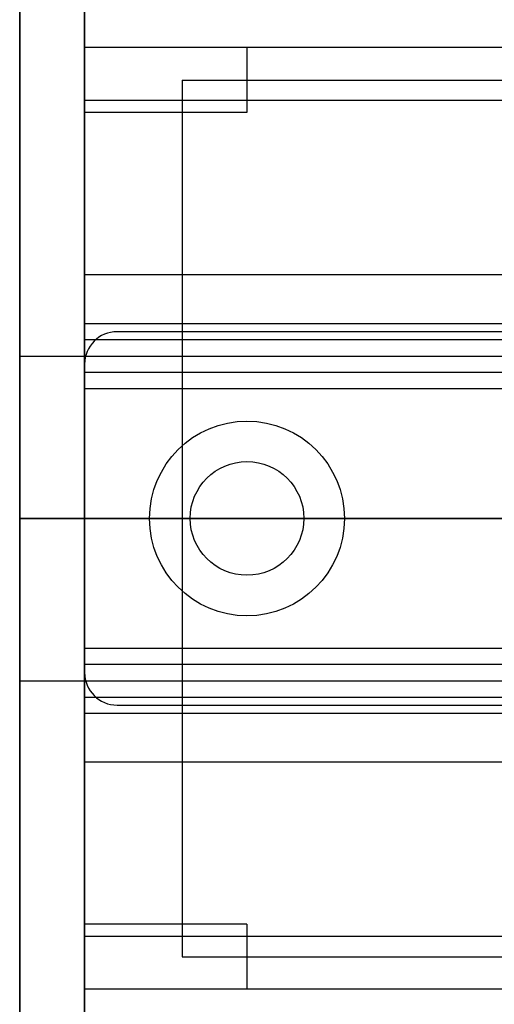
# Model space of a CAD drawing. Header units: millimetres. Extents: x 0 to 2050, y -31 to 55.
# Tile 2 of 9: x 0 to 15, y -15 to 15. Entities that reach past the tile are written whole.
import ezdxf

# ---------------------------------------------------------------- set-up
doc = ezdxf.new("R2010")
doc.units = ezdxf.units.MM
doc.header["$LTSCALE"] = 10
for name, color, linetype in [('BESCH_KONT_sich_schn_ansi_2d', 40, 'Continuous'), ('BESCH_KONT_sich_schn_grun_2d', 10, 'Continuous'), ('BESCH_KONT_sich_schn_seit_2d', 160, 'Continuous')]:
    doc.layers.add(name, color=color, linetype=linetype)

msp = doc.modelspace()

# ---------------------------------------------------------------- linework, layer by layer
at = {"layer": 'BESCH_KONT_sich_schn_ansi_2d'}
for p, q in [((2, 0, 2368), (0, 0, 2368)), ((0, 0, 2289), (0, 0, 2368)), ((2, 0, 2289), (0, 0, 2289)), ((996, 0, 9), (0, 0, 9)), ((0, 0, 9), (0, 0, 2289)), ((0, 0, 2448), (2050, 0, 2448)), ((20, 0), (0, 0)), ((0, 0), (0, 0, 9)), ((0, 0, 2368), (0, 0, 2448)), ((0, 0, 2307), (898, 0, 2307)), ((2, 0, 2368), (2, 0, 2289)), ((2, 0, 2289), (2048, 0, 2289)), ((2, 0, 2368), (2048, 0, 2368)), ((2, 0, 2289), (2, 0, 2368)), ((7, 0, 2341.5), (2, 0, 2341.5)), ((7, 0, 2339.5), (2, 0, 2339.5)), ((7, 0, 2363.5), (2, 0, 2363.5)), ((7, 0, 2337.5), (2, 0, 2337.5)), ((2, 0, 2290.005), (2.003, 0, 2290.005)), ((2, 0, 2290), (2.003, 0, 2290)), ((2, 0, 2335), (2048, 0, 2335)), ((2, 0, 2366), (2048, 0, 2366)), ((2, 0, 2367), (2048, 0, 2367)), ((2, 0, 2336), (2048, 0, 2336)), ((2, 0, 2337), (2048, 0, 2337)), ((2, 0, 2363), (2048, 0, 2363)), ((2, 0, 2338.5), (2048, 0, 2338.5)), ((2048, 0, 2339.5), (2, 0, 2339.5)), ((2048, 0, 2337.5), (2, 0, 2337.5)), ((2048, 0, 2365.5), (2, 0, 2365.5)), ((2048, 0, 2336.5), (2, 0, 2336.5)), ((2048, 0, 2338), (2, 0, 2338)), ((2.002, 0, 2290), (2.002, 0, 2290.005)), ((2.002, 0, 2365.497), (2.002, 0, 2365.495)), ((2.003, 0, 2290), (2.017, 0, 2290)), ((2.003, 0, 2290), (2.003, 0, 2290)), ((2.003, 0, 2290), (2.003, 0, 2290.005)), ((2.006, 0, 2290.005), (2.003, 0, 2290.005)), ((2.003, 0, 2290), (2.003, 0, 2290.005)), ((2.003, 0, 2290.005), (2.003, 0, 2290.005)), ((2.003, 0, 2290), (2.003, 0, 2290)), ((2.003, 0, 2290), (2.003, 0, 2290.005)), ((2.003, 0, 2290.005), (2.003, 0, 2290)), ((2.003, 0, 2290), (2.003, 0, 2290)), ((2.003, 0, 2365.493), (2.003, 0, 2365.493)), ((2.003, 0, 2365.498), (2.003, 0, 2365.498)), ((2.003, 0, 2365.492), (2.003, 0, 2365.492)), ((2.004, 0, 2290), (2.004, 0, 2290.005)), ((2.004, 0, 2365.497), (2.004, 0, 2365.495)), ((2.006, 0, 2290), (2.006, 0, 2290.005)), ((2.006, 0, 2365.495), (2.006, 0, 2365.497)), ((2.007, 0, 2290), (2.007, 0, 2290.005)), ((2.007, 0, 2290.005), (2.009, 0, 2290.005)), ((2.007, 0, 2365.5), (2.007, 0, 2365.492)), ((2.007, 0, 2365.492), (2.009, 0, 2365.492)), ((2.011, 0, 2365.5), (2.007, 0, 2365.5)), ((2.009, 0, 2290.005), (2.011, 0, 2290.005)), ((2.009, 0, 2290), (2.009, 0, 2290.005)), ((2.009, 0, 2290), (2.009, 0, 2290.005)), ((2.009, 0, 2365.498), (2.01, 0, 2365.498)), ((2.01, 0, 2365.496), (2.009, 0, 2365.496)), ((2.009, 0, 2365.496), (2.009, 0, 2365.498)), ((2.009, 0, 2365.492), (2.009, 0, 2365.495)), ((2.009, 0, 2365.495), (2.011, 0, 2365.495)), ((2.01, 0, 2290), (2.01, 0, 2290.005)), ((2.013, 0, 2290.005), (2.011, 0, 2290.005)), ((2.011, 0, 2290), (2.011, 0, 2290.005)), ((2.011, 0, 2290), (2.011, 0, 2290.005)), ((2.011, 0, 2365.497), (2.011, 0, 2365.497)), ((2.013, 0, 2290), (2.013, 0, 2290.005)), ((2.013, 0, 2365.497), (2.013, 0, 2365.498)), ((2.014, 0, 2290.005), (2.017, 0, 2290.005)), ((2.014, 0, 2290), (2.014, 0, 2290.005)), ((2.014, 0, 2365.495), (2.014, 0, 2365.497)), ((2.016, 0, 2290), (2.016, 0, 2290.005)), ((2.016, 0, 2365.497), (2.016, 0, 2365.495)), ((2.017, 0, 2290), (2048, 0, 2290)), ((2.017, 0, 2290), (2.017, 0, 2290)), ((2.017, 0, 2290), (2.017, 0, 2290.005)), ((2.02, 0, 2290.005), (2.017, 0, 2290.005)), ((2.017, 0, 2290), (2.017, 0, 2290.005)), ((2.017, 0, 2290.005), (2.017, 0, 2290.005)), ((2.017, 0, 2290), (2.017, 0, 2290)), ((2.017, 0, 2290), (2.017, 0, 2290.005)), ((2.017, 0, 2290.005), (2.017, 0, 2290)), ((2.017, 0, 2290), (2.017, 0, 2290)), ((2.017, 0, 2365.493), (2.017, 0, 2365.493)), ((2.017, 0, 2365.498), (2.017, 0, 2365.498)), ((2.017, 0, 2365.492), (2.017, 0, 2365.492)), ((2.018, 0, 2290), (2.018, 0, 2290.005)), ((2.018, 0, 2365.497), (2.018, 0, 2365.495)), ((2.02, 0, 2290), (2.02, 0, 2290.005)), ((2.02, 0, 2365.495), (2.02, 0, 2365.497)), ((3, 0, 2363.5), (3, 0, 2365.5)), ((10, 0, 2361), (4, 0, 2361)), ((10, 0, 2360.5), (4, 0, 2360.5)), ((4, 0, 2360.5), (4, 0, 2361)), ((5.25, 0, 2362), (4, 0, 2361)), ((5, 0, 2307), (155, 0, 2307)), ((5, 0, 2298), (155, 0, 2298)), ((5, 0, 2330), (5, 0, 2298)), ((5, 0, 2330), (155, 0, 2330)), ((5.25, 0, 2365.5), (5.25, 0, 2363.5)), ((8.75, 0, 2362), (5.25, 0, 2362)), ((5.25, 0, 2362), (5.25, 0, 2365.5)), ((6.992, 0, 2363.5), (6.992, 0, 2363.495)), ((6.995, 0, 2363.495), (6.992, 0, 2363.495)), ((6.992, 0, 2363.5), (6.992, 0, 2363.495)), ((6.993, 0, 2363.5), (6.993, 0, 2363.495)), ((6.995, 0, 2363.5), (6.995, 0, 2363.495)), ((6.995, 0, 2363.495), (6.997, 0, 2363.495)), ((6.995, 0, 2363.5), (6.995, 0, 2363.495)), ((6.996, 0, 2363.5), (6.996, 0, 2363.495)), ((6.997, 0, 2363.5), (6.997, 0, 2363.495)), ((6.997, 0, 2363.5), (6.997, 0, 2363.495)), ((6.997, 0, 2363.5), (6.997, 0, 2363.495)), ((7, 0, 2363.495), (6.997, 0, 2363.495)), ((6.997, 0, 2363.5), (6.997, 0, 2363.495)), ((6.998, 0, 2363.495), (6.998, 0, 2363.5)), ((6.998, 0, 2363.5), (6.998, 0, 2363.495)), ((6.998, 0, 2363.5), (6.998, 0, 2363.495)), ((7, 0, 2363.5), (7, 0, 2363.495)), ((7, 0, 2363.5), (7, 0, 2363.495)), ((7, 0, 2339.5), (7, 0, 2341.5)), ((7, 0, 2365.5), (7, 0, 2363.5)), ((7, 0, 2337.5), (7, 0, 2339.5)), ((7, 0, 2363.5), (2043, 0, 2363.5)), ((8.75, 0, 2365.5), (8.75, 0, 2363.5)), ((8.75, 0, 2362), (10, 0, 2361)), ((8.75, 0, 2362), (8.75, 0, 2365.5)), ((10, 0, 2360.5), (10, 0, 2361))]:
    msp.add_line(p, q, dxfattribs=at)
at = {"layer": 'BESCH_KONT_sich_schn_ansi_2d', "extrusion": (0, 1, 0)}
for centre, radius, start, end in [((-2.003, 2365.497), 0.00271, 360, 90), ((-2.003, 2365.495), 0.00271, 270, 0), ((-2.003, 2365.497), 0.00116, 90, 180), ((-2.003, 2365.495), 0.00116, 180, 270), ((-2.01, 2365.497), 0.00093, 90, 180), ((-2.01, 2365.497), 0.00093, 180, 270), ((-2.017, 2365.497), 0.00271, 360, 90), ((-2.017, 2365.495), 0.00271, 270, 0), ((-2.017, 2365.497), 0.00116, 90, 180), ((-2.017, 2365.495), 0.00116, 180, 270)]:
    msp.add_arc(centre, radius, start, end, dxfattribs=at)
at = {"layer": 'BESCH_KONT_sich_schn_ansi_2d', "extrusion": (0, -1, 0)}
for centre, radius, start, end in [((2.003, 2365.495), 0.00116, 180, 270), ((2.003, 2365.497), 0.00116, 90, 180), ((2.003, 2365.495), 0.00271, 270, 0), ((2.003, 2365.497), 0.00271, 360, 90), ((2.011, 2365.497), 0.00217, 270, 0), ((2.011, 2365.498), 0.00217, 0, 90), ((2.017, 2365.495), 0.00116, 180, 270), ((2.017, 2365.497), 0.00116, 90, 180), ((2.017, 2365.495), 0.00271, 270, 0), ((2.017, 2365.497), 0.00271, 360, 90)]:
    msp.add_arc(centre, radius, start, end, dxfattribs=at)
at = {"layer": 'BESCH_KONT_sich_schn_grun_2d'}
for p, q in [((0, -31), (0, 36)), ((2, 36), (2, -31)), ((2, -15.5), (2, 36)), ((7, 14.5), (2, 14.5)), ((2048, 14.5), (2, 14.5)), ((7, 14.5), (7, 12.5)), ((5, 13.5), (155, 13.5)), ((5, 13.5), (5, -13.5)), ((2048, 12.875), (2, 12.875)), ((7, 12.5), (2, 12.5)), ((2048, 7.5), (2, 7.5)), ((2, 6), (172, 6)), ((2048, 5.5), (2, 5.5)), ((30.901, 5.75), (3, 5.75)), ((0, 5), (1053, 5)), ((5, 5), (155, 5)), ((2, 4.5), (2048, 4.5)), ((2, 4), (2048, 4)), ((2, -4), (2048, -4)), ((2048, -4.5), (2, -4.5)), ((0, -5), (1053, -5)), ((5, -5), (155, -5)), ((2, -5.5), (2048, -5.5)), ((3, -5.75), (30.901, -5.75)), ((2, -6), (172, -6)), ((2, -7.5), (2048, -7.5)), ((7, -12.5), (2, -12.5)), ((7, -12.5), (7, -14.5)), ((2048, -12.875), (2, -12.875)), ((5, -13.5), (155, -13.5)), ((7, -14.5), (2, -14.5)), ((2048, -14.5), (2, -14.5))]:
    msp.add_line(p, q, dxfattribs=at)
for radius in [3, 1.75, 1.75]:
    msp.add_circle((7, 0), radius, dxfattribs=at)
for centre, start, end in [((3, 4.75), 90, 180), ((3, -4.75), 180, 270)]:
    msp.add_arc(centre, 1, start, end, dxfattribs=at)
at = {"layer": 'BESCH_KONT_sich_schn_seit_2d'}
for p, q in [((0, 36, 2289), (0, -31, 2289)), ((0, -31, 2368), (0, 36, 2368)), ((0, 36, 2335), (0, 7.5, 2335)), ((0, 12.5, 2365.5), (0, 14.5, 2365.5)), ((0, 14.5, 2365.5), (0, 14.5, 2363.5)), ((0, 14.5, 2363.5), (0, 12.5, 2363.5)), ((0, 14.5, 2341.5), (0, 14.5, 2339.5)), ((0, 14.5, 2339.5), (0, 12.5, 2339.5)), ((0, 12.5, 2341.5), (0, 14.5, 2341.5)), ((0, 14.5, 2365.5), (0, 5.5, 2365.5)), ((0, 14.5, 2339.5), (0, 14.5, 2365.5)), ((0, 12.875, 2339.5), (0, 14.5, 2339.5)), ((0, 13.5, 2298), (0, 13.5, 2330)), ((0, 5, 2298), (0, 13.5, 2298)), ((0, 13.5, 2330), (0, -13.5, 2330)), ((0, 13.44, 2298), (0, 13.44, 2330)), ((0, 7.5, 2337), (0, 12.875, 2338.5)), ((0, 12.875, 2338.5), (0, 12.875, 2339.5)), ((0, 12.5, 2363.5), (0, 12.5, 2365.5)), ((0, 12.5, 2339.5), (0, 12.5, 2341.5)), ((0, 12, 2350.5), (0, -12, 2350.5)), ((0, 12, 2346.5), (0, -12, 2346.5)), ((0, 12, 2353.5), (0, 11.75, 2353.5)), ((0, 12, 2343.5), (0, 11.75, 2343.5)), ((0, 12, 2350.5), (0, -12, 2350.5)), ((0, 12, 2346.5), (0, -12, 2346.5)), ((0, 12, 2343.5), (0, 12, 2353.5)), ((0, 12, 2353.5), (0, 11.75, 2353.5)), ((0, 12, 2343.5), (0, 11.75, 2343.5)), ((0, 5.75, 2346), (0, 11.75, 2346)), ((0, 5.75, 2351), (0, 11.75, 2351)), ((0, 11.75, 2358.139), (0, 5.75, 2359.747)), ((0, 11.75, 2338.861), (0, 5.75, 2337.253)), ((0, 11.75, 2338.861), (0, 11.75, 2358.139)), ((0, 5.75, 2346), (0, 11.75, 2346)), ((0, 10, 2351), (0, 11.75, 2351)), ((0, 11.75, 2358.139), (0, 5.75, 2359.747)), ((0, 11.75, 2338.861), (0, 5.75, 2337.253)), ((0, 11.5), (0, -11.5)), ((0, 11.5, 19.5), (0, 11.5)), ((0, 9.5, 19.5), (0, 11.5, 19.5)), ((0, 11.5, 2350.5), (0, 11.5, 2352)), ((0, 11.5, 2352), (0, 11.5, 2353.5)), ((0, 11.5, 2353.5), (0, 8, 2353.5)), ((0, -10.5, 2345.3), (0, 10.5, 2345.3)), ((0, 10.5, 2346.602), (0, 10.5, 2345.876)), ((0, -10.5, 2345.876), (0, 10.5, 2345.876)), ((0, -10.5, 2342.8), (0, 10.5, 2342.8)), ((0, 10.5, 2342.25), (0, 10.5, 2341.5)), ((0, 10.5, 2342.25), (0, 10.5, 2345.876)), ((0, -10.5, 2341.5), (0, 10.5, 2341.5)), ((0, -10.5, 2342.25), (0, 10.5, 2342.25)), ((0, -10.5, 2345), (0, 10.5, 2345)), ((0, -10.5, 2349), (0, 10.5, 2349)), ((0, 10.5, 2353.737), (0, 4.5, 2353.737)), ((0, 10.5, 2351.312), (0, 10.5, 2353.737)), ((0, 4.5, 2351.312), (0, 10.5, 2351.312)), ((0, 10.5, 2353.737), (0, 10.5, 2356.7)), ((0, 10.5, 2339.798), (0, 10.5, 2341.5)), ((0, 10.5, 2346.602), (0, 10.5, 2350.742)), ((0, 10.5, 2350.742), (0, 10.5, 2351.312)), ((0, 10.5, 2356.7), (0, 4.5, 2356.7)), ((0, 10.5, 2350.742), (0, 4.5, 2350.742)), ((0, 7.632, 2339.798), (0, 10.5, 2339.798)), ((0, 10.5, 2353.3), (0, -10.5, 2353.3)), ((0, 4, 2347.5), (0, 10.5, 2347.5)), ((0, 4.5, 2349.5), (0, 10.5, 2349.5)), ((0, 10.5, 2349), (0, 4.5, 2349)), ((0, 10.5, 2345), (0, 4.5, 2345)), ((0, 10.498, 2345.297), (0, 10.498, 2345.295)), ((0, 10.497, 2345.293), (0, 10.497, 2345.293)), ((0, 10.497, 2345.298), (0, 10.497, 2345.298)), ((0, 10.497, 2345.292), (0, 10.497, 2345.292)), ((0, 10.496, 2345.297), (0, 10.496, 2345.295)), ((0, 10.494, 2345.295), (0, 10.494, 2345.297)), ((0, 10.493, 2345.3), (0, 10.493, 2345.292)), ((0, 10.493, 2345.292), (0, 10.491, 2345.292)), ((0, 10.489, 2345.3), (0, 10.493, 2345.3)), ((0, 10.491, 2345.298), (0, 10.49, 2345.298)), ((0, 10.49, 2345.296), (0, 10.491, 2345.296)), ((0, 10.491, 2345.296), (0, 10.491, 2345.298)), ((0, 10.491, 2345.292), (0, 10.491, 2345.295)), ((0, 10.491, 2345.295), (0, 10.489, 2345.295)), ((0, 10.489, 2345.297), (0, 10.489, 2345.297)), ((0, 10.487, 2345.297), (0, 10.487, 2345.298)), ((0, 10.486, 2345.295), (0, 10.486, 2345.297)), ((0, 10.484, 2345.297), (0, 10.484, 2345.295)), ((0, 10.483, 2345.293), (0, 10.483, 2345.293)), ((0, 10.483, 2345.298), (0, 10.483, 2345.298)), ((0, 10.483, 2345.292), (0, 10.483, 2345.292)), ((0, 10.482, 2345.297), (0, 10.482, 2345.295)), ((0, 10.48, 2345.295), (0, 10.48, 2345.297)), ((0, 5.5, 2356.024), (0, 10, 2356.024)), ((0, 10, 2356.4), (0, 7.976, 2358.4)), ((0, 10, 2356.024), (0, 10, 2356.4)), ((0, 10, 2354.556), (0, 5.5, 2354.556)), ((0, 10, 2356.024), (0, 10, 2354.556)), ((0, 10, 2349.576), (0, 5.5, 2349.576)), ((0, 10, 2349.2), (0, 10, 2349.576)), ((0, 7.976, 2347.2), (0, 10, 2349.2)), ((0, 5.5, 2351.044), (0, 10, 2351.044)), ((0, 10, 2351.044), (0, 10, 2349.576)), ((0, 5.5, 2354.1), (0, 10, 2354.1)), ((0, 10, 2352.05), (0, 10, 2353.55)), ((0, 5.5, 2351.5), (0, 10, 2351.5)), ((0, 5.5, 2351.883), (0, 10, 2351.883)), ((0, 10, 2352.05), (0, 10, 2352.013)), ((0, 5.5, 2352.013), (0, 10, 2352.013)), ((0, 10, 2351.044), (0, 10, 2352.013)), ((0, 5.5, 2351.111), (0, 10, 2351.111)), ((0, 5.5, 2351), (0, 10, 2351)), ((0, 5.5, 2354.6), (0, 10, 2354.6)), ((0, 5.5, 2354.489), (0, 10, 2354.489)), ((0, 5.5, 2353.717), (0, 10, 2353.717)), ((0, 5.5, 2353.587), (0, 10, 2353.587)), ((0, 10, 2353.587), (0, 10, 2353.55)), ((0, 10, 2353.587), (0, 10, 2354.556)), ((0, 5.5, 2352.05), (0, 10, 2352.05)), ((0, 5.5, 2353.55), (0, 10, 2353.55)), ((0, -9.5, 2), (0, 9.5, 2)), ((0, 9.5, 2), (0, 9.5, 19.5)), ((0, 9.499, 2.005), (0, 9.496, 2.005)), ((0, 9.499, 2), (0, 9.499, 2.005)), ((0, 9.499, 2), (0, 9.499, 2.005)), ((0, 9.497, 2.005), (0, 9.497, 2)), ((0, 9.497, 2), (0, 9.497, 2.005)), ((0, 9.497, 2), (0, 9.497, 2.005)), ((0, 9.494, 2.005), (0, 9.496, 2.005)), ((0, 9.496, 2), (0, 9.496, 2.005)), ((0, 9.496, 2), (0, 9.496, 2.005)), ((0, 9.496, 2), (0, 9.496, 2.005)), ((0, 9.496, 2), (0, 9.496, 2.005)), ((0, 9.495, 2), (0, 9.495, 2.005)), ((0, 9.494, 2.005), (0, 9.491, 2.005)), ((0, 9.494, 2), (0, 9.494, 2.005)), ((0, 9.494, 2), (0, 9.494, 2.005)), ((0, 9.492, 2), (0, 9.492, 2.005)), ((0, 9.491, 2), (0, 9.491, 2.005)), ((0, 9.491, 2), (0, 9.491, 2.005)), ((0, -8.5, 2332), (0, 8.5, 2332)), ((0, 8.5, 2330), (0, 8.5, 2332)), ((0, 8.44, 2330), (0, 8.44, 2332)), ((0, 4.5, 2353.5), (0, 8, 2353.5)), ((0, 8, 2345.5), (0, 0, 2345.5)), ((0, 8, 2353.5), (0, 8, 2345.5)), ((0, 5.5, 2347.2), (0, 7.976, 2347.2)), ((0, 7.976, 2358.4), (0, 5.5, 2358.4)), ((0, 3.016, 2342.3), (0, 7.976, 2347.2)), ((0, 7.976, 2358.4), (0, 3.016, 2363.3)), ((0, 5.4, 2338.483), (0, 7.632, 2339.798)), ((0, 7.5, 2335), (0, 7.5, 2337)), ((0, 6.5, 2335.5), (0, 4.5, 2335.5)), ((0, 6.5, 2345.5), (0, 6.5, 2335.5)), ((0, 6.5, 2353.5), (0, 6.5, 2345.5)), ((0, 6.35, 2345.594), (0, 6.35, 2360.006)), ((0, 6.062, 2332.006), (0, 6.067, 2332.006)), ((0, 6.062, 2332.008), (0, 6.067, 2332.008)), ((0, 6.062, 2332.006), (0, 6.067, 2332.006)), ((0, 6.062, 2332.005), (0, 6.067, 2332.005)), ((0, 6.062, 2332.003), (0, 6.067, 2332.003)), ((0, 6.062, 2332), (0, 6.067, 2332)), ((0, 6.062, 2332.004), (0, 6.067, 2332.004)), ((0, 6.062, 2332.005), (0, 6.067, 2332.005)), ((0, 6.062, 2332.005), (0, 6.067, 2332.005)), ((0, 6.062, 2332.007), (0, 6.067, 2332.007)), ((0, 6.062, 2332.002), (0, 6.067, 2332.002)), ((0, 6.062, 2332.003), (0, 6.067, 2332.003)), ((0, 6.067, 2332.003), (0, 6.067, 2332)), ((0, 6.062, 2332.005), (0, 6.067, 2332.005)), ((0, 6.067, 2332.003), (0, 6.067, 2332.005)), ((0, 6.062, 2332.008), (0, 6.067, 2332.008)), ((0, 6.067, 2332.008), (0, 6.067, 2332.005)), ((0, 6.062, 2332), (0, 6.062, 2338)), ((0, 6.062, 2338), (0, 0, 2338)), ((0, 6.002, 2332.006), (0, 6.007, 2332.006)), ((0, 6.002, 2332.008), (0, 6.007, 2332.008)), ((0, 6.002, 2332.006), (0, 6.007, 2332.006)), ((0, 6.002, 2332.005), (0, 6.007, 2332.005)), ((0, 6.002, 2332.003), (0, 6.007, 2332.003)), ((0, 6.002, 2332), (0, 6.007, 2332)), ((0, 6.002, 2332.004), (0, 6.007, 2332.004)), ((0, 6.002, 2332.005), (0, 6.007, 2332.005)), ((0, 6.002, 2332.005), (0, 6.007, 2332.005)), ((0, 6.002, 2332.007), (0, 6.007, 2332.007)), ((0, 6.002, 2332.002), (0, 6.007, 2332.002)), ((0, 6.002, 2332.003), (0, 6.007, 2332.003)), ((0, 6.007, 2332.003), (0, 6.007, 2332)), ((0, 6.002, 2332.005), (0, 6.007, 2332.005)), ((0, 6.007, 2332.003), (0, 6.007, 2332.005)), ((0, 6.002, 2332.008), (0, 6.007, 2332.008)), ((0, 6.007, 2332.008), (0, 6.007, 2332.005)), ((0, 6.002, 2332), (0, 6.002, 2338)), ((0, 6, 2365), (0, 6, 2363.5)), ((0, 4, 2365), (0, 6, 2365)), ((0, 5.5, 2363.5), (0, 6, 2363.5)), ((0, 6, 2363.5), (0, 6, 2363)), ((0, 6, 2363), (0, 4, 2363)), ((0, 5.85, 2360.5), (0, 5.85, 2345.1)), ((0, 5.75, 2345.529), (0, 5.75, 2359.501)), ((0, 5.75, 2365.5), (0, 5.75, 2363.5)), ((0, 5.75, 2345.529), (0, 5.75, 2337.253)), ((0, 5.75, 2359.747), (0, 5.75, 2359.501)), ((0, 5.5, 2358.4), (0, 5.5, 2356.024)), ((0, 5.5, 2354.556), (0, 5.5, 2356.024)), ((0, 5.5, 2349.576), (0, 5.5, 2347.2)), ((0, 5.5, 2349.576), (0, 5.5, 2351.044)), ((0, 5.5, 2354.556), (0, 5.5, 2353.587)), ((0, 5.5, 2353.55), (0, 5.5, 2353.587)), ((0, 5.5, 2352.013), (0, 5.5, 2352.05)), ((0, 5.5, 2352.013), (0, 5.5, 2351.044)), ((0, 4.75, 2363.5), (0, 5.5, 2363.5)), ((0, 4.75, 2365.5), (0, 5.5, 2365.5)), ((0, 4, 2346), (0, 5.5, 2346)), ((0, 4, 2351), (0, 5.5, 2351)), ((0, 4, 2344.5), (0, 5.5, 2344.5)), ((0, 4, 2352.5), (0, 5.5, 2352.5)), ((0, 5.5, 2347.2), (0, 5.5, 2344.5)), ((0, 5.5, 2352.5), (0, 5.5, 2352.05)), ((0, 5.5, 2352.5), (0, 4.5, 2352.5)), ((0, 5.5, 2344.5), (0, 4.5, 2344.5)), ((0, 5.5, 2351), (0, 4.5, 2351)), ((0, 5.5, 2346), (0, 4.5, 2346)), ((0, 5.5, 2365.5), (0, 5.5, 2363.5)), ((0, 2.89, 2342.376), (0, 5.44, 2344.804)), ((0, 3.303, 2334.7), (0, 5.4, 2338.483)), ((0, 5, 9), (0, -5, 9)), ((0, -5, 2307), (0, 5, 2307)), ((0, 5, 9), (0, 5, 2307)), ((0, 4.94, 2298), (0, 5, 2298)), ((0, 4.94, 2307), (0, 4.94, 2298)), ((0, 4.8, 2360.5), (0, 4.8, 2363.5)), ((0, 4.8, 2365.5), (0, 4.8, 2363.5)), ((0, 4.75, 2363.5), (0, -4.75, 2363.5)), ((0, 4.75, 2365.5), (0, 4.75, 2363.5)), ((0, 4.75, 2365.5), (0, -4.75, 2365.5)), ((0, 0.007, 2357.4), (0, 4.5, 2357.4)), ((0, -4.5, 2355.5), (0, 4.5, 2355.5)), ((0, -4.5, 2359.5), (0, 4.5, 2359.5)), ((0, -4.5, 2355.2), (0, 4.5, 2355.2)), ((0, -4.5, 2356.2), (0, 4.5, 2356.2)), ((0, 4.5, 2356.7), (0, 4.5, 2358.8)), ((0, -4.5, 2358.8), (0, 4.5, 2358.8)), ((0, 4.5, 2359.068), (0, 4.5, 2358.8)), ((0, -4.5, 2359.068), (0, 4.5, 2359.068)), ((0, 4.5, 2359.068), (0, 4.5, 2359.732)), ((0, -4.5, 2359.732), (0, 4.5, 2359.732)), ((0, 4.5, 2359.732), (0, 4.5, 2360)), ((0, 2.013, 2360), (0, 4.5, 2360)), ((0, -4.5, 2358.136), (0, 4.5, 2358.136)), ((0, -4.5, 2358.4), (0, 4.5, 2358.4)), ((0, -4.5, 2355), (0, 4.5, 2355)), ((0, 4.5, 2363), (0, 4.5, 2360)), ((0, 4.5, 2353.737), (0, 4.5, 2353.5)), ((0, 4.5, 2353.737), (0, 4.5, 2356.7)), ((0, 4.5, 2341.7), (0, -4.5, 2341.7)), ((0, 4.5, 2354.527), (0, -4.5, 2354.527)), ((0, 4, 2363.5), (0, 4.5, 2363.5)), ((0, 4.5, 2363.5), (0, 4.5, 2365.5)), ((0, 4.5, 2365.5), (0, -4.5, 2365.5)), ((0, 4.5, 2353.5), (0, -4.5, 2353.5)), ((0, 4.5, 2341.5), (0, 4.5, 2353.5)), ((0, 4.5, 2335.5), (0, 4.5, 2337.308)), ((0, 4.5, 2338.804), (0, 4.5, 2337.308)), ((0, 4.5, 2338.804), (0, 4.5, 2339.212)), ((0, 4.5, 2340.916), (0, 4.5, 2339.212)), ((0, 4.5, 2341.5), (0, 4.5, 2340.916)), ((0, -4.5, 2335.5), (0, 4.5, 2335.5)), ((0, -4.5, 2337.308), (0, 4.5, 2337.308)), ((0, -4.5, 2338.804), (0, 4.5, 2338.804)), ((0, -4.5, 2339.212), (0, 4.5, 2339.212)), ((0, -4.5, 2340.916), (0, 4.5, 2340.916)), ((0, -4.5, 2341.415), (0, 4.5, 2341.415)), ((0, 2, 2342.5), (0, 4.5, 2342.5)), ((0, 4.5, 2352), (0, 2, 2352)), ((0, 4.5, 2349), (0, 2, 2349)), ((0, 4.5, 2345), (0, 2, 2345)), ((0, -4.5, 2346), (0, 4.5, 2346)), ((0, -4.5, 2351), (0, 4.5, 2351)), ((0, -4.25, 2355.1), (0, 4.25, 2355.1)), ((0, 4.25, 2356.4), (0, 4.25, 2349.2)), ((0, 4.25, 2349.2), (0, -4.25, 2349.2)), ((0, 4.25, 2356.4), (0, -4.25, 2356.4)), ((0, 2.118, 2363), (0, 4, 2363)), ((0, 4, 2365), (0, 2.118, 2365)), ((0, 4, 2365), (0, 4, 2363.5)), ((0, -4, 2350), (0, 4, 2350)), ((0, 4, 2330), (0, 4, 2350)), ((0, 4, 2353.3), (0, 4, 2350)), ((0, 4, 2350.5), (0, -4, 2350.5)), ((0, 4, 2346.5), (0, -4, 2346.5)), ((0, 4, 2330), (0, 4, 2332)), ((0, 4, 2363), (0, 4, 2363.5)), ((0, 4, 2345.5), (0, 4, 2335.5)), ((0, 4, 2345.5), (0, 4, 2335.5)), ((0, 3.94, 2330), (0, 3.94, 2350)), ((0, 3.94, 2330), (0, 3.94, 2332)), ((0, 3.75, 2353.5), (0, 3.75, 2353.502)), ((0, -3.75, 2353.5), (0, 3.75, 2353.5)), ((0, -3.75, 2353.502), (0, 3.75, 2353.502)), ((0, -3.303, 2334.7), (0, 3.303, 2334.7)), ((0, 3.016, 2363.3), (0, -3.016, 2363.3)), ((0, -3.016, 2342.3), (0, 3.016, 2342.3)), ((0, 0, 2361), (0, 3, 2361)), ((0, 0, 2360.5), (0, 3, 2360.5)), ((0, 3, 2360.5), (0, 3, 2361)), ((0, 1.75, 2362), (0, 3, 2361)), ((0, 2.5, 2), (0, 2.5)), ((0, 2.2, 2342.1), (0, -2.2, 2342.1)), ((0, 2.179, 2365), (0, 2.179, 2363)), ((0, 2.172, 2365), (0, 2.172, 2363)), ((0, 2.118, 2363), (0, 1.618, 2363)), ((0, 1.618, 2365), (0, 2.118, 2365)), ((0, 2.118, 2363), (0, 2.118, 2365)), ((0, -2.013, 2360), (0, 2.013, 2360)), ((0, 2, 2365), (0, 2, 2360)), ((0, 2, 2353.5), (0, 2, 2342.487)), ((0, 1.879, 2365), (0, 1.879, 2363)), ((0, 1.75, 2365.5), (0, 1.75, 2363.5)), ((0, 0, 2362), (0, 1.75, 2362)), ((0, 1.75, 2362), (0, 1.75, 2365.5)), ((0, 1.63, 2365), (0, 1.63, 2363)), ((0, 0, 2363), (0, 1.618, 2363)), ((0, 1.618, 2365), (0, -1.618, 2365)), ((0, 1.618, 2365), (0, 1.618, 2363)), ((0, -13.5, 2316.5), (0, 0.03, 2316.5)), ((0, 0.03, 2324.5), (0, 0.03, 2316.5)), ((0, -13.5, 2324.5), (0, 0.03, 2324.5)), ((0, 0.015, 2363.497), (0, 0.015, 2363.495)), ((0, 0.013, 2363.495), (0, 0.013, 2363.497)), ((0, 0.012, 2363.492), (0, 0.012, 2363.492)), ((0, 0.012, 2363.498), (0, 0.012, 2363.498)), ((0, 0.012, 2363.493), (0, 0.012, 2363.493)), ((0, 0.011, 2363.497), (0, 0.011, 2363.495)), ((0, 0.01, 2357.397), (0, 0.01, 2357.395)), ((0, 0.009, 2363.495), (0, 0.009, 2363.497)), ((0, 0.008, 2357.395), (0, 0.008, 2357.397)), ((0, 0.008, 2363.498), (0, 0.008, 2363.497)), ((0, 0.007, 2357.392), (0, 0.007, 2357.392)), ((0, -0.007, 2357.4), (0, 0.007, 2357.4)), ((0, 0.007, 2357.393), (0, 0.007, 2357.393)), ((0, 0.007, 2357.4), (0, 0.007, 2357.4)), ((0, 0.007, 2357.398), (0, 0.007, 2357.398)), ((0, 0.007, 2363.497), (0, 0.007, 2363.497)), ((0, 0.006, 2357.397), (0, 0.006, 2357.395)), ((0, 0.006, 2363.498), (0, 0.004, 2363.498)), ((0, 0.006, 2363.495), (0, 0.004, 2363.495)), ((0, 0.004, 2363.496), (0, 0.006, 2363.496)), ((0, 0.002, 2363.5), (0, 0.006, 2363.5)), ((0, 0.005, 2363.495), (0, 0.005, 2363.497)), ((0, 0.004, 2357.395), (0, 0.004, 2357.397)), ((0, 0.004, 2363.495), (0, 0.004, 2363.492)), ((0, 0.004, 2363.492), (0, 0.002, 2363.492)), ((0, 0.004, 2363.498), (0, 0.004, 2363.496)), ((0, 0.003, 2357.4), (0, 0.003, 2357.392)), ((0, 0.001, 2357.4), (0, 0.003, 2357.4)), ((0, 0.003, 2357.392), (0, -0.001, 2357.392)), ((0, 0.003, 2363.497), (0, 0.003, 2363.495)), ((0, 0.002, 2363.492), (0, 0.002, 2363.5)), ((0, 0.002, 2363.493), (0, 0.001, 2363.493)), ((0, 0.001, 2363.498), (0, 0.002, 2363.498)), ((0, 0.001, 2363.492), (0, 0.002, 2363.492)), ((0, 0, 2357.394), (0, 0.001, 2357.394)), ((0, -0.001, 2357.397), (0, 0.001, 2357.397)), ((0, 0.001, 2357.397), (0, 0.001, 2357.4)), ((0, 0.001, 2357.394), (0, 0.001, 2357.396)), ((0, 0.001, 2357.396), (0, 0, 2357.396)), ((0, 0.001, 2363.497), (0, 0.001, 2363.495)), ((0, 0, 2363.497), (0, 0, 2363.495)), ((0, -3, 2361), (0, 0, 2361)), ((0, -3, 2360.5), (0, 0, 2360.5)), ((0, -1.75, 2362), (0, 0, 2362)), ((0, 0, 2345.5), (0, -8, 2345.5)), ((0, -1.618, 2363), (0, 0, 2363)), ((0, 0, 2363.495), (0, 0, 2363.497)), ((0, 0, 2338), (0, -6.062, 2338)), ((0, 0, 2332), (0, 0, 2338)), ((0, -0.001, 2357.395), (0, -0.001, 2357.395)), ((0, -0.001, 2363.492), (0, -0.002, 2363.492)), ((0, -0.001, 2363.498), (0, -0.002, 2363.498)), ((0, -0.002, 2363.493), (0, -0.001, 2363.493)), ((0, -0.001, 2363.495), (0, -0.001, 2363.497)), ((0, -0.002, 2363.5), (0, -0.002, 2363.492)), ((0, -0.002, 2363.492), (0, -0.004, 2363.492)), ((0, -0.006, 2363.5), (0, -0.002, 2363.5)), ((0, -0.003, 2357.394), (0, -0.003, 2357.395)), ((0, -0.003, 2363.497), (0, -0.003, 2363.495)), ((0, -0.004, 2357.397), (0, -0.004, 2357.395)), ((0, -0.004, 2363.498), (0, -0.006, 2363.498)), ((0, -0.006, 2363.496), (0, -0.004, 2363.496)), ((0, -0.004, 2363.496), (0, -0.004, 2363.498)), ((0, -0.004, 2363.492), (0, -0.004, 2363.495)), ((0, -0.004, 2363.495), (0, -0.006, 2363.495)), ((0, -0.005, 2363.495), (0, -0.005, 2363.497)), ((0, -0.006, 2357.395), (0, -0.006, 2357.397)), ((0, -0.007, 2357.392), (0, -0.007, 2357.392)), ((0, -4.5, 2357.4), (0, -0.007, 2357.4)), ((0, -0.007, 2357.393), (0, -0.007, 2357.393)), ((0, -0.007, 2357.4), (0, -0.007, 2357.4)), ((0, -0.007, 2357.398), (0, -0.007, 2357.398)), ((0, -0.007, 2363.497), (0, -0.007, 2363.497)), ((0, -0.008, 2357.397), (0, -0.008, 2357.395)), ((0, -0.008, 2363.497), (0, -0.008, 2363.498)), ((0, -0.009, 2363.495), (0, -0.009, 2363.497)), ((0, -0.01, 2357.395), (0, -0.01, 2357.397)), ((0, -0.011, 2363.497), (0, -0.011, 2363.495)), ((0, -0.012, 2363.493), (0, -0.012, 2363.493)), ((0, -0.012, 2363.498), (0, -0.012, 2363.498)), ((0, -0.012, 2363.492), (0, -0.012, 2363.492)), ((0, -0.013, 2363.497), (0, -0.013, 2363.495)), ((0, -0.015, 2363.495), (0, -0.015, 2363.497)), ((0, -0.03, 2324.5), (0, -0.03, 2316.5)), ((0, -0.06, 2332), (0, -0.06, 2338)), ((0, -1.618, 2363), (0, -2.118, 2363)), ((0, -2.118, 2365), (0, -1.618, 2365)), ((0, -1.618, 2365), (0, -1.618, 2363)), ((0, -1.63, 2365), (0, -1.63, 2363)), ((0, -1.75, 2365.5), (0, -1.75, 2363.5)), ((0, -1.75, 2362), (0, -3, 2361)), ((0, -1.75, 2362), (0, -1.75, 2365.5)), ((0, -1.879, 2365), (0, -1.879, 2363)), ((0, -2, 2365), (0, -2, 2360)), ((0, -4.5, 2342.5), (0, -2, 2342.5)), ((0, -2, 2353.5), (0, -2, 2342.487)), ((0, -2, 2352), (0, -4.5, 2352)), ((0, -2, 2349), (0, -4.5, 2349)), ((0, -2, 2345), (0, -4.5, 2345)), ((0, -4.5, 2360), (0, -2.013, 2360)), ((0, -4, 2363), (0, -2.118, 2363)), ((0, -2.118, 2363), (0, -2.118, 2365)), ((0, -2.118, 2365), (0, -4, 2365)), ((0, -2.172, 2365), (0, -2.172, 2363)), ((0, -2.179, 2365), (0, -2.179, 2363)), ((0, -2.5, 2), (0, -2.5)), ((0, -5.44, 2344.804), (0, -2.89, 2342.376)), ((0, -3, 2360.5), (0, -3, 2361)), ((0, -3.016, 2363.3), (0, -7.976, 2358.4)), ((0, -7.976, 2347.2), (0, -3.016, 2342.3)), ((0, -5.4, 2338.483), (0, -3.303, 2334.7)), ((0, -3.75, 2353.502), (0, -3.75, 2353.5)), ((0, -4, 2365), (0, -4, 2363.5)), ((0, -6, 2365), (0, -4, 2365)), ((0, -4.06, 2350), (0, -4, 2350)), ((0, -4, 2330), (0, -4, 2350)), ((0, -4, 2347.5), (0, -10.5, 2347.5)), ((0, -4, 2353.3), (0, -4, 2350)), ((0, -4, 2330), (0, -4, 2332)), ((0, -5.5, 2346), (0, -4, 2346)), ((0, -5.5, 2351), (0, -4, 2351)), ((0, -5.5, 2344.5), (0, -4, 2344.5)), ((0, -5.5, 2352.5), (0, -4, 2352.5)), ((0, -4.5, 2363.5), (0, -4, 2363.5)), ((0, -4, 2363.5), (0, -4, 2363)), ((0, -4, 2363), (0, -6, 2363)), ((0, -4, 2345.5), (0, -4, 2335.5)), ((0, -4, 2345.5), (0, -4, 2335.5)), ((0, -4.06, 2330), (0, -4.06, 2350)), ((0, -4.06, 2330), (0, -4.06, 2332)), ((0, -4.25, 2356.4), (0, -4.25, 2349.2)), ((0, -4.5, 2358.8), (0, -4.5, 2356.7)), ((0, -4.5, 2358.8), (0, -4.5, 2359.068)), ((0, -4.5, 2359.732), (0, -4.5, 2359.068)), ((0, -4.5, 2360), (0, -4.5, 2359.732)), ((0, -4.5, 2363), (0, -4.5, 2360)), ((0, -4.5, 2353.737), (0, -10.5, 2353.737)), ((0, -4.5, 2353.5), (0, -4.5, 2353.737)), ((0, -10.5, 2351.312), (0, -4.5, 2351.312)), ((0, -4.5, 2356.7), (0, -4.5, 2353.737)), ((0, -4.5, 2356.7), (0, -10.5, 2356.7)), ((0, -4.5, 2350.742), (0, -10.5, 2350.742)), ((0, -10.5, 2349.5), (0, -4.5, 2349.5)), ((0, -4.5, 2349), (0, -10.5, 2349)), ((0, -4.5, 2345), (0, -10.5, 2345)), ((0, -4.5, 2352.5), (0, -5.5, 2352.5)), ((0, -4.5, 2344.5), (0, -5.5, 2344.5)), ((0, -4.5, 2351), (0, -5.5, 2351)), ((0, -4.5, 2346), (0, -5.5, 2346)), ((0, -4.5, 2365.5), (0, -4.5, 2363.5)), ((0, -4.5, 2353.5), (0, -4.5, 2341.5)), ((0, -4.5, 2340.916), (0, -4.5, 2341.5)), ((0, -4.5, 2339.212), (0, -4.5, 2340.916)), ((0, -4.5, 2339.212), (0, -4.5, 2338.804)), ((0, -4.5, 2337.308), (0, -4.5, 2338.804)), ((0, -4.5, 2337.308), (0, -4.5, 2335.5)), ((0, -4.5, 2335.5), (0, -6.5, 2335.5)), ((0, -8, 2353.5), (0, -4.5, 2353.5)), ((0, -5.5, 2363.5), (0, -4.75, 2363.5)), ((0, -4.75, 2363.5), (0, -4.75, 2365.5)), ((0, -5.5, 2365.5), (0, -4.75, 2365.5)), ((0, -4.8, 2363.5), (0, -4.8, 2360.5)), ((0, -4.8, 2363.5), (0, -4.8, 2365.5)), ((0, -5, 9), (0, -5, 2307)), ((0, -5.06, 2307), (0, -5, 2307)), ((0, -13.5, 2298), (0, -5, 2298)), ((0, -5.06, 2298), (0, -5.06, 2307)), ((0, -7.632, 2339.798), (0, -5.4, 2338.483)), ((0, -5.5, 2358.4), (0, -7.976, 2358.4)), ((0, -5.5, 2354.556), (0, -10, 2354.556)), ((0, -10, 2356.024), (0, -5.5, 2356.024)), ((0, -5.5, 2356.024), (0, -5.5, 2354.556)), ((0, -5.5, 2356.024), (0, -5.5, 2358.4)), ((0, -5.5, 2353.587), (0, -5.5, 2354.556)), ((0, -5.5, 2353.587), (0, -5.5, 2353.55)), ((0, -7.976, 2347.2), (0, -5.5, 2347.2)), ((0, -5.5, 2349.576), (0, -10, 2349.576)), ((0, -5.5, 2347.2), (0, -5.5, 2349.576)), ((0, -10, 2351.5), (0, -5.5, 2351.5)), ((0, -10, 2354.1), (0, -5.5, 2354.1)), ((0, -5.5, 2351.044), (0, -5.5, 2352.013)), ((0, -5.5, 2352.05), (0, -5.5, 2352.013)), ((0, -5.5, 2351.044), (0, -5.5, 2349.576)), ((0, -10, 2351.044), (0, -5.5, 2351.044)), ((0, -10, 2353.587), (0, -5.5, 2353.587)), ((0, -10, 2353.717), (0, -5.5, 2353.717)), ((0, -10, 2354.489), (0, -5.5, 2354.489)), ((0, -10, 2354.6), (0, -5.5, 2354.6)), ((0, -10, 2351.883), (0, -5.5, 2351.883)), ((0, -10, 2352.013), (0, -5.5, 2352.013)), ((0, -10, 2351.111), (0, -5.5, 2351.111)), ((0, -10, 2351), (0, -5.5, 2351)), ((0, -10, 2353.55), (0, -5.5, 2353.55)), ((0, -10, 2352.05), (0, -5.5, 2352.05)), ((0, -5.5, 2347.2), (0, -5.5, 2344.5)), ((0, -5.5, 2352.5), (0, -5.5, 2352.05)), ((0, -6, 2363.5), (0, -5.5, 2363.5)), ((0, -5.5, 2363.5), (0, -5.5, 2365.5)), ((0, -5.5, 2365.5), (0, -14.5, 2365.5)), ((0, -5.75, 2345.529), (0, -5.75, 2359.501)), ((0, -5.75, 2363.5), (0, -5.75, 2365.5)), ((0, -11.75, 2338.861), (0, -5.75, 2337.253)), ((0, -11.75, 2358.139), (0, -5.75, 2359.747)), ((0, -11.75, 2346), (0, -5.75, 2346)), ((0, -11.75, 2351), (0, -5.75, 2351)), ((0, -5.75, 2345.529), (0, -5.75, 2337.253)), ((0, -5.75, 2359.747), (0, -5.75, 2359.501)), ((0, -11.75, 2338.861), (0, -5.75, 2337.253)), ((0, -11.75, 2358.139), (0, -5.75, 2359.747)), ((0, -11.75, 2346), (0, -5.75, 2346)), ((0, -5.85, 2360.5), (0, -5.85, 2345.1)), ((0, -6, 2365), (0, -6, 2363.5)), ((0, -6, 2363), (0, -6, 2363.5)), ((0, -6.062, 2338), (0, -6.122, 2338)), ((0, -6.062, 2332), (0, -6.062, 2338)), ((0, -6.122, 2332), (0, -6.122, 2338)), ((0, -6.35, 2345.594), (0, -6.35, 2360.006)), ((0, -6.5, 2345.5), (0, -6.5, 2335.5)), ((0, -6.5, 2353.5), (0, -6.5, 2345.5)), ((0, -12.875, 2338.5), (0, -7.5, 2337)), ((0, -7.5, 2337), (0, -7.5, 2335)), ((0, -7.5, 2335), (0, -15.5, 2335)), ((0, -10.5, 2339.798), (0, -7.632, 2339.798)), ((0, -7.742, 2318.5), (0, -7.742, 2323.5)), ((0, -7.742, 2323.5), (0, -13.5, 2323.5)), ((0, -7.742, 2318.5), (0, -13.5, 2318.5)), ((0, -7.802, 2318.5), (0, -7.802, 2323.5)), ((0, -7.976, 2358.4), (0, -10, 2356.4)), ((0, -10, 2349.2), (0, -7.976, 2347.2)), ((0, -8, 2353.5), (0, -11.5, 2353.5)), ((0, -8, 2353.5), (0, -8, 2345.5)), ((0, -8.56, 2332), (0, -8.5, 2332)), ((0, -8.5, 2330), (0, -8.5, 2332)), ((0, -8.56, 2330), (0, -8.56, 2332)), ((0, -9.5, 19.5), (0, -9.5, 2)), ((0, -11.5, 19.5), (0, -9.5, 19.5)), ((0, -10, 2356.024), (0, -10, 2354.556)), ((0, -10, 2356.4), (0, -10, 2356.024)), ((0, -10, 2349.576), (0, -10, 2349.2)), ((0, -10, 2353.55), (0, -10, 2352.05)), ((0, -10, 2351.044), (0, -10, 2349.576)), ((0, -10, 2354.556), (0, -10, 2353.587)), ((0, -10, 2353.55), (0, -10, 2353.587)), ((0, -10, 2352.013), (0, -10, 2352.05)), ((0, -10, 2352.013), (0, -10, 2351.044)), ((0, -11.75, 2351), (0, -10, 2351)), ((0, -10.5, 2342.807), (0, -10.495, 2342.807)), ((0, -10.5, 2342.802), (0, -10.495, 2342.802)), ((0, -10.5, 2342.803), (0, -10.495, 2342.803)), ((0, -10.495, 2342.803), (0, -10.495, 2342.8)), ((0, -10.5, 2342.805), (0, -10.495, 2342.805)), ((0, -10.495, 2342.803), (0, -10.495, 2342.805)), ((0, -10.5, 2342.808), (0, -10.495, 2342.808)), ((0, -10.495, 2342.808), (0, -10.495, 2342.805)), ((0, -10.5, 2342.806), (0, -10.495, 2342.806)), ((0, -10.5, 2342.808), (0, -10.495, 2342.808)), ((0, -10.5, 2342.806), (0, -10.495, 2342.806)), ((0, -10.5, 2342.805), (0, -10.495, 2342.805)), ((0, -10.5, 2342.803), (0, -10.495, 2342.803)), ((0, -10.5, 2342.8), (0, -10.495, 2342.8)), ((0, -10.5, 2342.804), (0, -10.495, 2342.804)), ((0, -10.5, 2342.805), (0, -10.495, 2342.805)), ((0, -10.5, 2342.805), (0, -10.495, 2342.805)), ((0, -10.5, 2346.602), (0, -10.5, 2345.876)), ((0, -10.5, 2342.25), (0, -10.5, 2345.876)), ((0, -10.5, 2342.25), (0, -10.5, 2341.5)), ((0, -10.5, 2353.737), (0, -10.5, 2351.312)), ((0, -10.5, 2356.7), (0, -10.5, 2353.737)), ((0, -10.5, 2350.742), (0, -10.5, 2346.602)), ((0, -10.5, 2341.5), (0, -10.5, 2339.798)), ((0, -10.5, 2351.312), (0, -10.5, 2350.742)), ((0, -11.5), (0, -11.5, 19.5)), ((0, -11.5, 2350.5), (0, -11.5, 2352)), ((0, -11.5, 2352), (0, -11.5, 2353.5)), ((0, -11.75, 2353.5), (0, -12, 2353.5)), ((0, -11.75, 2343.5), (0, -12, 2343.5)), ((0, -11.75, 2353.5), (0, -12, 2353.5)), ((0, -11.75, 2343.5), (0, -12, 2343.5)), ((0, -11.75, 2338.861), (0, -11.75, 2358.139)), ((0, -12, 2343.5), (0, -12, 2353.5)), ((0, -14.5, 2365.5), (0, -12.5, 2365.5)), ((0, -12.5, 2365.5), (0, -12.5, 2363.5)), ((0, -12.5, 2363.5), (0, -14.5, 2363.5)), ((0, -12.5, 2341.5), (0, -12.5, 2339.5)), ((0, -12.5, 2339.5), (0, -14.5, 2339.5)), ((0, -14.5, 2341.5), (0, -12.5, 2341.5)), ((0, -12.875, 2339.5), (0, -12.875, 2338.5)), ((0, -14.5, 2339.5), (0, -12.875, 2339.5)), ((0, -13.56, 2316.5), (0, -13.5, 2316.5)), ((0, -13.56, 2324.5), (0, -13.5, 2324.5)), ((0, -13.56, 2298), (0, -13.5, 2298)), ((0, -13.5, 2330), (0, -13.56, 2330)), ((0, -13.5, 2323.5), (0, -13.56, 2323.5)), ((0, -13.5, 2318.5), (0, -13.56, 2318.5)), ((0, -13.5, 2330), (0, -13.5, 2298)), ((0, -13.56, 2330), (0, -13.56, 2298)), ((0, -14.5, 2363.5), (0, -14.5, 2365.5)), ((0, -14.5, 2339.5), (0, -14.5, 2341.5)), ((0, -14.5, 2365.5), (0, -14.5, 2339.5))]:
    msp.add_line(p, q, dxfattribs=at)
at = {"layer": 'BESCH_KONT_sich_schn_seit_2d', "extrusion": (-1, 0, 0)}
for centre in [(0, 2359.5), (0, 2346.5)]:
    msp.add_circle(centre, 3, dxfattribs=at)
at = {"layer": 'BESCH_KONT_sich_schn_seit_2d', "extrusion": (1, 0, 0)}
for centre in [(0, 2346.3), (0, 2359.3)]:
    msp.add_circle(centre, 1.75, dxfattribs=at)
for centre, radius, start, end in [((10.497, 2345.297), 0.00271, 0, 90), ((10.497, 2345.295), 0.00271, 270, 0), ((10.497, 2345.297), 0.00116, 90, 180), ((10.497, 2345.295), 0.00116, 180, 270), ((10.49, 2345.297), 0.00093, 90, 180), ((10.49, 2345.297), 0.00093, 180, 270), ((10.483, 2345.297), 0.00271, 0, 90), ((10.483, 2345.295), 0.00271, 270, 0), ((10.483, 2345.297), 0.00116, 90, 180), ((10.483, 2345.295), 0.00116, 180, 270), ((4.75, 2359.501), 1, 0, 87.134), ((4.75, 2345.529), 1, 313.6028, 0), ((2.2, 2343.1), 1, 270, 313.6028), ((0.012, 2363.497), 0.00116, 0, 90), ((0.012, 2363.495), 0.00116, 270, 360), ((0.012, 2363.497), 0.00116, 90, 180), ((0.012, 2363.495), 0.00116, 180, 270), ((0.007, 2357.395), 0.00116, 270, 0), ((0.007, 2357.397), 0.00116, 0, 90), ((0.007, 2357.395), 0.00116, 180, 270), ((0.007, 2357.397), 0.00116, 90, 180), ((0.006, 2363.497), 0.00093, 270, 0), ((0.006, 2363.497), 0.00093, 0, 90), ((0.002, 2363.497), 0.00271, 0, 90), ((0.002, 2363.495), 0.00271, 270, 360), ((0.001, 2363.497), 0.00116, 90, 180), ((0.001, 2363.495), 0.00116, 180, 270), ((0, 2357.395), 0.00093, 90, 180), ((0, 2357.395), 0.00093, 180, 270), ((-0.001, 2363.497), 0.00116, 0, 90), ((-0.001, 2363.495), 0.00116, 270, 360), ((-0.002, 2363.497), 0.00116, 90, 180), ((-0.002, 2363.495), 0.00116, 180, 270), ((-0.007, 2357.395), 0.00116, 270, 0), ((-0.007, 2357.397), 0.00116, 0, 90), ((-0.006, 2363.497), 0.00093, 90, 180), ((-0.006, 2363.497), 0.00093, 180, 270), ((-0.007, 2357.395), 0.00116, 180, 270), ((-0.007, 2357.397), 0.00116, 90, 180), ((-0.012, 2363.497), 0.00271, 0, 90), ((-0.012, 2363.495), 0.00271, 270, 360), ((-0.012, 2363.497), 0.00116, 90, 180), ((-0.012, 2363.495), 0.00116, 180, 270), ((-2.2, 2343.1), 1, 226.3972, 270), ((-4.75, 2359.501), 1, 92.866, 180), ((-4.75, 2345.529), 1, 180, 226.3972)]:
    msp.add_arc(centre, radius, start, end, dxfattribs=at)
at = {"layer": 'BESCH_KONT_sich_schn_seit_2d', "extrusion": (-1, 0, 0)}
for centre, radius, start, end in [((-10.497, 2345.295), 0.00116, 180, 270), ((-10.497, 2345.297), 0.00116, 90, 180), ((-10.497, 2345.295), 0.00271, 270, 360), ((-10.497, 2345.297), 0.00271, 360, 90), ((-10.489, 2345.297), 0.00217, 270, 360), ((-10.489, 2345.298), 0.00217, 0, 90), ((-10.483, 2345.295), 0.00116, 180, 270), ((-10.483, 2345.297), 0.00116, 90, 180), ((-10.483, 2345.295), 0.00271, 270, 360), ((-10.483, 2345.297), 0.00271, 360, 90), ((-0.012, 2363.497), 0.00271, 90, 180), ((-0.012, 2363.495), 0.00271, 180, 270), ((-0.012, 2363.495), 0.00271, 270, 360), ((-0.012, 2363.497), 0.00271, 0, 90), ((-0.007, 2357.397), 0.00271, 90, 180), ((-0.007, 2357.395), 0.00271, 180, 270), ((-0.006, 2363.498), 0.00217, 90, 180), ((-0.006, 2363.497), 0.00217, 180, 270), ((-0.007, 2357.395), 0.00271, 270, 0), ((-0.007, 2357.397), 0.00271, 0, 90), ((-0.002, 2363.495), 0.00116, 180, 270), ((-0.002, 2363.497), 0.00116, 90, 180), ((0.001, 2363.497), 0.00271, 90, 180), ((0.001, 2363.495), 0.00271, 180, 270), ((-0.001, 2363.495), 0.00271, 270, 360), ((-0.001, 2363.497), 0.00271, 0, 90), ((0.001, 2357.394), 0.00217, 270, 0), ((0.001, 2357.395), 0.00217, 0, 90), ((0.002, 2363.497), 0.00271, 0, 90), ((0.002, 2363.495), 0.00271, 270, 360), ((0.007, 2357.397), 0.00271, 90, 180), ((0.007, 2357.395), 0.00271, 180, 270), ((0.006, 2363.497), 0.00217, 270, 0), ((0.006, 2363.498), 0.00217, 360, 90), ((0.007, 2357.395), 0.00271, 270, 0), ((0.007, 2357.397), 0.00271, 0, 90), ((0.012, 2363.495), 0.00116, 180, 270), ((0.012, 2363.497), 0.00116, 90, 180), ((0.012, 2363.495), 0.00271, 270, 360), ((0.012, 2363.497), 0.00271, 0, 90)]:
    msp.add_arc(centre, radius, start, end, dxfattribs=at)
at = {"layer": 'BESCH_KONT_sich_schn_seit_2d', "extrusion": (1, 0, 0)}
for start_param, end_param in [(-0.463816, 0), (0, 0.463816)]:
    msp.add_ellipse((0, 0, 2334.604), major_axis=(0, 0, 28.396), ratio=0.158472, start_param=start_param, end_param=end_param, dxfattribs=at)
at = {"layer": 'BESCH_KONT_sich_schn_seit_2d'}
for points, knots in [([(0, 4.5, 2352.75), (0, 4.5, 2352.522), (0, 4.513, 2352.244), (0, 4.6, 2351.594), (0, 4.679, 2351.218), (0, 4.864, 2350.658), (0, 4.93, 2350.482), (0, 5.088, 2350.118), (0, 5.181, 2349.93), (0, 5.391, 2349.555), (0, 5.508, 2349.368), (0, 5.764, 2349.009), (0, 5.901, 2348.836), (0, 6.312, 2348.372), (0, 6.624, 2348.081), (0, 7.317, 2347.563), (0, 7.699, 2347.336), (0, 8.505, 2346.969), (0, 8.93, 2346.829), (0, 9.74, 2346.655), (0, 10.124, 2346.611), (0, 10.5, 2346.602)], [4.406817, 4.406817, 4.406817, 4.406817, 5.92382, 5.92382, 7.531675, 7.531675, 8.200931, 8.200931, 8.870186, 8.870186, 9.539442, 9.539442, 10.208698, 10.208698, 11.477945, 11.477945, 12.747192, 12.747192, 14.016439, 14.016439, 15.13619, 15.13619, 15.13619, 15.13619]), ([(0, 3.75, 2353.5), (0, 3.753, 2353.5), (0, 3.755, 2353.5), (0, 3.76, 2353.5), (0, 3.762, 2353.5), (0, 3.773, 2353.5), (0, 3.781, 2353.499), (0, 3.803, 2353.498), (0, 3.817, 2353.497), (0, 3.844, 2353.494), (0, 3.856, 2353.493), (0, 3.916, 2353.483), (0, 3.964, 2353.471), (0, 4.059, 2353.435), (0, 4.105, 2353.412), (0, 4.235, 2353.332), (0, 4.324, 2353.249), (0, 4.457, 2353.031), (0, 4.5, 2352.895), (0, 4.5, 2352.75)], [4.885389, 4.885389, 4.885389, 4.885389, 4.892981, 4.892981, 4.900573, 4.900573, 4.936292, 4.936292, 5.041229, 5.041229, 5.146165, 5.146165, 5.592598, 5.592598, 6.03903, 6.03903, 7.043549, 7.043549, 8.048067, 8.048067, 8.048067, 8.048067]), ([(0, 2, 2342.487), (0, 2, 2342.479), (0, 1.988, 2342.466), (0, 1.936, 2342.432), (0, 1.897, 2342.41), (0, 1.793, 2342.362), (0, 1.73, 2342.334), (0, 1.582, 2342.278), (0, 1.499, 2342.248), (0, 1.323, 2342.193), (0, 1.224, 2342.165), (0, 1.007, 2342.112), (0, 0.89, 2342.087), (0, 0.645, 2342.046), (0, 0.516, 2342.03), (0, 0.257, 2342.008), (0, 0.127, 2342.003), (0, 0, 2342.003), (0, -0.127, 2342.003), (0, -0.257, 2342.008), (0, -0.516, 2342.03), (0, -0.645, 2342.046), (0, -0.89, 2342.087), (0, -1.007, 2342.112), (0, -1.224, 2342.165), (0, -1.323, 2342.193), (0, -1.499, 2342.248), (0, -1.582, 2342.278), (0, -1.73, 2342.334), (0, -1.793, 2342.362), (0, -1.897, 2342.41), (0, -1.936, 2342.432), (0, -1.988, 2342.466), (0, -2, 2342.479), (0, -2, 2342.487)], [-3.058152, -3.058152, -3.058152, -3.058152, -2.674094, -2.674094, -2.290036, -2.290036, -1.905979, -1.905979, -1.521921, -1.521921, -1.141441, -1.141441, -0.760961, -0.760961, -0.38048, -0.38048, 0, 0, 0, 0.38048, 0.38048, 0.760961, 0.760961, 1.141441, 1.141441, 1.521921, 1.521921, 1.905979, 1.905979, 2.290036, 2.290036, 2.674094, 2.674094, 3.058152, 3.058152, 3.058152, 3.058152]), ([(0, -4.5, 2352.75), (0, -4.5, 2352.895), (0, -4.457, 2353.031), (0, -4.324, 2353.249), (0, -4.235, 2353.332), (0, -4.105, 2353.412), (0, -4.059, 2353.435), (0, -3.964, 2353.471), (0, -3.916, 2353.483), (0, -3.856, 2353.493), (0, -3.844, 2353.494), (0, -3.817, 2353.497), (0, -3.803, 2353.498), (0, -3.781, 2353.499), (0, -3.773, 2353.5), (0, -3.762, 2353.5), (0, -3.76, 2353.5), (0, -3.755, 2353.5), (0, -3.753, 2353.5), (0, -3.75, 2353.5)], [1.722708, 1.722708, 1.722708, 1.722708, 2.727227, 2.727227, 3.731745, 3.731745, 4.178178, 4.178178, 4.62461, 4.62461, 4.729547, 4.729547, 4.834483, 4.834483, 4.870202, 4.870202, 4.877795, 4.877795, 4.885387, 4.885387, 4.885387, 4.885387]), ([(0, -10.5, 2346.602), (0, -10.124, 2346.611), (0, -9.74, 2346.655), (0, -8.93, 2346.829), (0, -8.505, 2346.969), (0, -7.699, 2347.336), (0, -7.317, 2347.563), (0, -6.624, 2348.081), (0, -6.312, 2348.372), (0, -5.901, 2348.836), (0, -5.764, 2349.009), (0, -5.508, 2349.368), (0, -5.391, 2349.555), (0, -5.181, 2349.93), (0, -5.088, 2350.118), (0, -4.93, 2350.482), (0, -4.864, 2350.658), (0, -4.679, 2351.218), (0, -4.6, 2351.594), (0, -4.513, 2352.244), (0, -4.5, 2352.522), (0, -4.5, 2352.75)], [15.435182, 15.435182, 15.435182, 15.435182, 16.554933, 16.554933, 17.82418, 17.82418, 19.093427, 19.093427, 20.362674, 20.362674, 21.03193, 21.03193, 21.701186, 21.701186, 22.370442, 22.370442, 23.039698, 23.039698, 24.647552, 24.647552, 26.164556, 26.164556, 26.164556, 26.164556])]:
    msp.add_open_spline(points, degree=3, knots=knots, dxfattribs=at)

doc.saveas('drawing.dxf')
